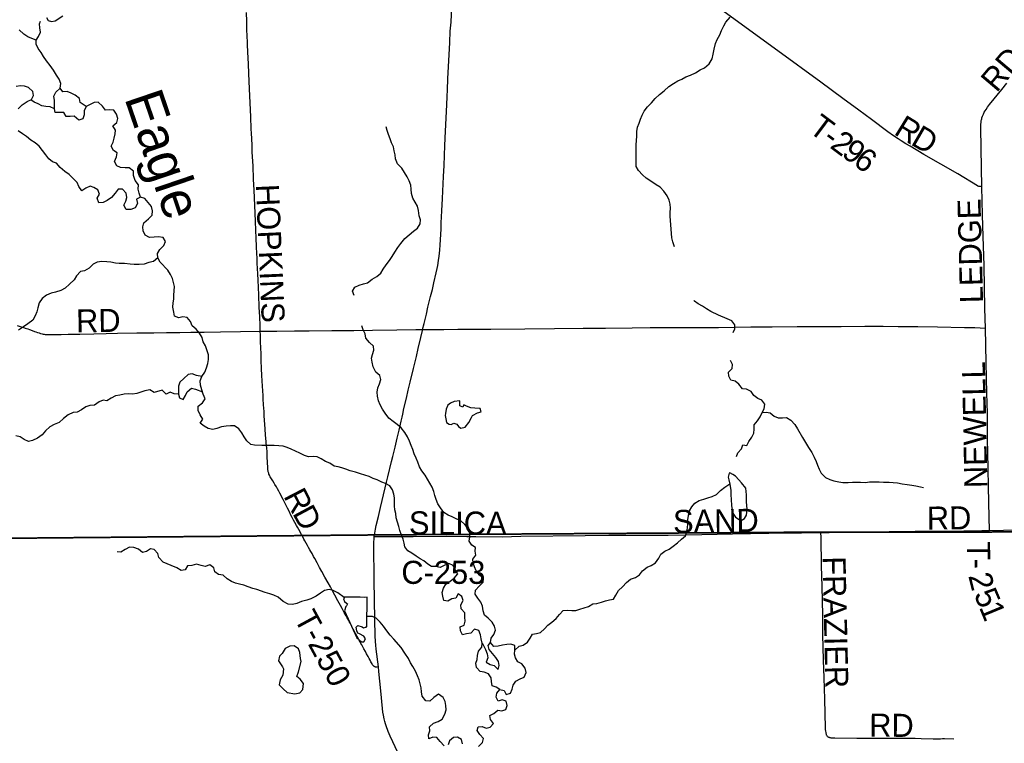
# Model space of a CAD drawing. Header units: feet. Extents: x 2113747 to 2516209, y 960708 to 1356798.
# Tile 245 of 253: x 2362262 to 2375078, y 1192524 to 1201939. Entities that reach past the tile are written whole.
import ezdxf

# ---------------------------------------------------------------- set-up
doc = ezdxf.new("R2010")
doc.units = ezdxf.units.FT
doc.header["$LTSCALE"] = 50
doc.header["$MEASUREMENT"] = 0
doc.linetypes.add('OhDOT_USTN3', pattern=[0.22, 0.165, -0.055])
for name, color, linetype in [('0_Xref', 7, 'Continuous'), ('GM_X_County_Road', 3, 'Continuous'), ('GM_X_County_Road_Text', 3, 'Continuous'), ('GM_X_Minor_Lake', 5, 'Continuous'), ('GM_X_Minor_River', 5, 'Continuous'), ('GM_X_Minor_River_Text', 5, 'Continuous'), ('GM_X_Township', 251, 'OhDOT_USTN3'), ('GM_X_Township_Road', 4, 'Continuous'), ('GM_X_Township_Road_Text', 4, 'Continuous')]:
    doc.layers.add(name, color=color, linetype=linetype)
doc.styles.add('Styledgn030', font='dgn030.shx')
doc.styles.add('Styledgn031', font='dgn031.shx')

# ---------------------------------------------------------------- blocks, each defined once
blk = doc.blocks.new('POR')
at = {"layer": 'GM_X_County_Road', "flags": 128}
for points in [[(2374784, 1199766), (2374779, 1200012), (2374773, 1200526), (2374773, 1200553), (2374773, 1200578), (2374775, 1200602), (2374776, 1200614), (2374778, 1200626), (2374780, 1200636), (2374784, 1200650), (2374787, 1200661), (2374795, 1200685), (2374805, 1200709), (2374817, 1200734), (2374840, 1200772), (2374859, 1200800), (2374886, 1200836), (2375044, 1201032), (2375110, 1201112)], [(2367507, 1197908), (2367526, 1197987), (2367555, 1198108), (2367576, 1198197), (2367610, 1198337), (2367633, 1198429), (2367653, 1198515), (2367683, 1198647), (2367694, 1198701), (2367703, 1198743), (2367715, 1198804), (2367723, 1198863), (2367731, 1198940), (2367736, 1199009), (2367746, 1199212), (2367750, 1199294), (2367757, 1199454), (2367765, 1199612), (2367779, 1199897), (2367786, 1200044), (2367796, 1200303), (2367805, 1200487), (2367821, 1200831), (2367827, 1200942), (2367831, 1201028), (2367836, 1201168), (2367860, 1201643), (2367867, 1201790), (2367876, 1201908), (2367890, 1202207)], [(2374831, 1197927), (2374825, 1198181), (2374816, 1198741), (2374804, 1199119), (2374795, 1199401), (2374784, 1199766)], [(2366876, 1195213), (2366883, 1195258), (2366892, 1195310), (2366903, 1195359), (2366931, 1195475), (2366959, 1195593), (2367018, 1195849), (2367035, 1195920), (2367054, 1195989), (2367103, 1196190), (2367119, 1196257), (2367149, 1196379), (2367177, 1196496), (2367201, 1196600), (2367226, 1196714), (2367239, 1196769), (2367247, 1196806), (2367263, 1196882), (2367295, 1197016), (2367319, 1197118), (2367337, 1197190), (2367346, 1197223), (2367388, 1197401), (2367426, 1197559), (2367450, 1197660), (2367484, 1197804), (2367504, 1197895), (2367507, 1197908)], [(2374883, 1195294), (2374878, 1195654), (2374863, 1196314), (2374859, 1196479), (2374857, 1196821), (2374851, 1197081), (2374840, 1197477), (2374831, 1197927)], [(2374883, 1195294), (2375066, 1195296), (2375205, 1195300)], [(2366931, 1193517), (2366904, 1193748), (2366899, 1193799), (2366894, 1193849), (2366890, 1193921), (2366884, 1194136), (2366878, 1194648), (2366873, 1195107), (2366873, 1195144), (2366874, 1195181), (2366876, 1195213)], [(2366876, 1195213), (2366987, 1195213), (2367382, 1195214), (2367821, 1195217), (2368083, 1195216), (2368198, 1195215), (2368541, 1195211), (2368784, 1195220), (2369621, 1195229), (2369931, 1195234), (2370225, 1195233), (2370704, 1195232), (2371142, 1195240), (2371539, 1195249), (2372013, 1195259), (2372436, 1195263), (2372686, 1195267)], [(2372686, 1195267), (2372796, 1195268), (2373233, 1195276), (2373581, 1195280), (2373757, 1195281), (2373916, 1195283), (2374317, 1195284), (2374787, 1195292), (2374883, 1195294)], [(2367182, 1192402), (2367084, 1192615), (2367070, 1192646), (2367057, 1192678), (2367048, 1192703), (2367040, 1192724), (2367023, 1192777), (2367014, 1192809), (2367005, 1192841), (2366996, 1192890), (2366990, 1192928), (2366984, 1192977), (2366963, 1193205), (2366938, 1193459), (2366931, 1193517)]]:
    blk.add_lwpolyline(points, dxfattribs=at)
at = {"layer": 'GM_X_Minor_Lake'}
for p, q in [((2367814, 1196870), (2367806, 1196814)), ((2371497, 1196039), (2371482, 1195987)), ((2366508, 1194306), (2366489, 1194246)), ((2365631, 1193597), (2365681, 1193517))]:
    blk.add_line(p, q, dxfattribs=at)
at = {"layer": 'GM_X_Minor_Lake', "flags": 128}
for points in [[(2362610, 1201969), (2362633, 1201927), (2362675, 1201916), (2362723, 1201926), (2362822, 1201989)], [(2367806, 1196814), (2367798, 1196787), (2367807, 1196745), (2367817, 1196697), (2367851, 1196678), (2367877, 1196672), (2367911, 1196688), (2367953, 1196678), (2367972, 1196646), (2368006, 1196623), (2368060, 1196637), (2368107, 1196698), (2368141, 1196762), (2368157, 1196790), (2368221, 1196825), (2368267, 1196839), (2368254, 1196880), (2368188, 1196883), (2368136, 1196889), (2368078, 1196910), (2368042, 1196926), (2368028, 1196898), (2367992, 1196915), (2367993, 1196950), (2367989, 1196978), (2367915, 1196971), (2367869, 1196949), (2367833, 1196922), (2367814, 1196870)], [(2371482, 1195987), (2371494, 1195951), (2371504, 1195897), (2371519, 1195815), (2371520, 1195757), (2371522, 1195696), (2371527, 1195616), (2371535, 1195560), (2371545, 1195520), (2371580, 1195466), (2371628, 1195434), (2371652, 1195424), (2371696, 1195447), (2371722, 1195493), (2371731, 1195570), (2371723, 1195666), (2371720, 1195758), (2371713, 1195844), (2371655, 1195912), (2371622, 1195950), (2371578, 1196000), (2371546, 1196022), (2371507, 1196041), (2371497, 1196039)], [(2366489, 1194246), (2366652, 1193898), (2366668, 1193884), (2366694, 1193858), (2366716, 1193843), (2366740, 1193843), (2366764, 1193885), (2366742, 1193917), (2366685, 1193947), (2366665, 1193959), (2366649, 1193986), (2366643, 1194033), (2366664, 1194055), (2366719, 1194039), (2366739, 1194025), (2366767, 1194034), (2366769, 1194038), (2366781, 1194038), (2366784, 1194425), (2366750, 1194421), (2366694, 1194424), (2366633, 1194426), (2366585, 1194427), (2366523, 1194425), (2366489, 1194425), (2366475, 1194402), (2366490, 1194370), (2366514, 1194349), (2366528, 1194337), (2366516, 1194314), (2366508, 1194306)], [(2365681, 1193517), (2365694, 1193493), (2365686, 1193410), (2365653, 1193350), (2365641, 1193286), (2365692, 1193234), (2365742, 1193186), (2365844, 1193169), (2365908, 1193180), (2365948, 1193226), (2365955, 1193302), (2365911, 1193360), (2365871, 1193394), (2365892, 1193452), (2365925, 1193587), (2365919, 1193627), (2365908, 1193705), (2365892, 1193755), (2365835, 1193791), (2365777, 1193786), (2365718, 1193756), (2365680, 1193693), (2365644, 1193657), (2365631, 1193597)]]:
    blk.add_lwpolyline(points, dxfattribs=at)
at = {"layer": 'GM_X_Minor_River'}
blk.add_line((2368361, 1193796), (2368388, 1193834), dxfattribs=at)
at = {"layer": 'GM_X_Minor_River', "flags": 128}
for points in [[(2362478, 1201671), (2362422, 1201693), (2362368, 1201716), (2362314, 1201752), (2362255, 1201808)], [(2370783, 1198985), (2370763, 1199047), (2370750, 1199103), (2370744, 1199158), (2370741, 1199214), (2370737, 1199268), (2370732, 1199326), (2370728, 1199382), (2370727, 1199432), (2370731, 1199487), (2370727, 1199539), (2370716, 1199589), (2370688, 1199647), (2370645, 1199707), (2370597, 1199760), (2370546, 1199790), (2370490, 1199828), (2370417, 1199879), (2370367, 1199919), (2370315, 1199975), (2370288, 1200031), (2370288, 1200081), (2370285, 1200143), (2370287, 1200205), (2370284, 1200256), (2370284, 1200312), (2370295, 1200424), (2370294, 1200486), (2370304, 1200539), (2370324, 1200593), (2370343, 1200645), (2370363, 1200696), (2370391, 1200748), (2370434, 1200805), (2370486, 1200859), (2370535, 1200914), (2370589, 1200966), (2370649, 1201015), (2370712, 1201068), (2370772, 1201108), (2370828, 1201143), (2370882, 1201167), (2370934, 1201194), (2370994, 1201219), (2371059, 1201249), (2371117, 1201286), (2371175, 1201314), (2371237, 1201367), (2371274, 1201428), (2371286, 1201490), (2371299, 1201554), (2371317, 1201631), (2371340, 1201683), (2371374, 1201741), (2371398, 1201798), (2371427, 1201858), (2371455, 1201909), (2371510, 1201971)], [(2362714, 1200780), (2362717, 1200838), (2362717, 1200889), (2362707, 1200945), (2362732, 1200997), (2362788, 1201048), (2362799, 1201108), (2362777, 1201164), (2362742, 1201218), (2362700, 1201282), (2362657, 1201344), (2362613, 1201405), (2362572, 1201459), (2362540, 1201511), (2362501, 1201565), (2362475, 1201619), (2362478, 1201671), (2362508, 1201722), (2362534, 1201778), (2362523, 1201832), (2362519, 1201886), (2362535, 1201919)], [(2363071, 1199714), (2363034, 1199768), (2363012, 1199822), (2362957, 1199875), (2362905, 1199925), (2362849, 1199963), (2362788, 1200018), (2362742, 1200072), (2362691, 1200090), (2362641, 1200129), (2362602, 1200183), (2362558, 1200237), (2362515, 1200295), (2362463, 1200337), (2362407, 1200372), (2362352, 1200420), (2362298, 1200456), (2362241, 1200495)], [(2362243, 1200780), (2362293, 1200833), (2362359, 1200876), (2362416, 1200900), (2362440, 1200951), (2362434, 1201005), (2362377, 1201056), (2362323, 1201074), (2362271, 1201080), (2362215, 1201071)], [(2363128, 1200808), (2363048, 1200863), (2363041, 1200913), (2362985, 1200959), (2362930, 1200985), (2362878, 1201004), (2362822, 1201002), (2362788, 1201050)], [(2363834, 1199628), (2363816, 1199682), (2363802, 1199734), (2363807, 1199790), (2363767, 1199848), (2363744, 1199914), (2363742, 1199970), (2363689, 1200010), (2363633, 1200013), (2363575, 1200017), (2363525, 1200037), (2363498, 1200096), (2363524, 1200155), (2363531, 1200209), (2363481, 1200237), (2363453, 1200293), (2363480, 1200345), (2363490, 1200399), (2363503, 1200454), (2363509, 1200504), (2363473, 1200560), (2363526, 1200602), (2363540, 1200653), (2363521, 1200711), (2363489, 1200763), (2363435, 1200768), (2363381, 1200764), (2363338, 1200816), (2363284, 1200867), (2363232, 1200861), (2363180, 1200838), (2363128, 1200808), (2363101, 1200755), (2363101, 1200703), (2363085, 1200651), (2363031, 1200634), (2362969, 1200682), (2362917, 1200680), (2362865, 1200679), (2362836, 1200733), (2362782, 1200731), (2362726, 1200730), (2362714, 1200780), (2362658, 1200806), (2362603, 1200809), (2362551, 1200819), (2362501, 1200843), (2362449, 1200866), (2362405, 1200895)], [(2366614, 1198351), (2366592, 1198405), (2366626, 1198457), (2366679, 1198484), (2366735, 1198504), (2366787, 1198517), (2366851, 1198563), (2366909, 1198598), (2366963, 1198643), (2366992, 1198695), (2367032, 1198750), (2367075, 1198804), (2367109, 1198857), (2367145, 1198915), (2367184, 1198976), (2367222, 1199028), (2367275, 1199093), (2367333, 1199141), (2367387, 1199188), (2367439, 1199227), (2367476, 1199285), (2367480, 1199337), (2367461, 1199389), (2367451, 1199457), (2367442, 1199512), (2367410, 1199567), (2367381, 1199619), (2367363, 1199677), (2367356, 1199736), (2367352, 1199788), (2367332, 1199842), (2367305, 1199896), (2367269, 1199952), (2367236, 1200007), (2367180, 1200063), (2367155, 1200129), (2367149, 1200179), (2367138, 1200233), (2367128, 1200283), (2367103, 1200339), (2367083, 1200391), (2367062, 1200445), (2367044, 1200498), (2367032, 1200544)], [(2365518, 1196399), (2365466, 1196397), (2365414, 1196398), (2365320, 1196403), (2365270, 1196411), (2365219, 1196459), (2365183, 1196513), (2365153, 1196565), (2365116, 1196616), (2365060, 1196654), (2365004, 1196656), (2364948, 1196651), (2364888, 1196641), (2364828, 1196622), (2364776, 1196608), (2364716, 1196621), (2364663, 1196651), (2364611, 1196690), (2364646, 1196743), (2364610, 1196797), (2364584, 1196855), (2364585, 1196911), (2364641, 1196956), (2364678, 1197008), (2364652, 1197068), (2364631, 1197122), (2364615, 1197182), (2364612, 1197240), (2364632, 1197297), (2364672, 1197355), (2364695, 1197410), (2364711, 1197464), (2364718, 1197518), (2364718, 1197580), (2364699, 1197642), (2364681, 1197694), (2364651, 1197748), (2364638, 1197804), (2364602, 1197862), (2364561, 1197914), (2364507, 1197956), (2364486, 1198012), (2364440, 1198066), (2364386, 1198071), (2364332, 1198061), (2364279, 1198082), (2364267, 1198132), (2364256, 1198198), (2364260, 1198253), (2364268, 1198303), (2364269, 1198357), (2364273, 1198411), (2364278, 1198466), (2364262, 1198518), (2364251, 1198572), (2364227, 1198624), (2364189, 1198680), (2364092, 1198783), (2364059, 1198841), (2364055, 1198897), (2364088, 1198948), (2364140, 1199000), (2364160, 1199053), (2364131, 1199104), (2364065, 1199116), (2364011, 1199108), (2363953, 1199107), (2363896, 1199135), (2363868, 1199193), (2363864, 1199243), (2363879, 1199297), (2363937, 1199348), (2363987, 1199398), (2363992, 1199454), (2363978, 1199509), (2363935, 1199560), (2363889, 1199612), (2363834, 1199628), (2363783, 1199603), (2363795, 1199549), (2363765, 1199493), (2363710, 1199470), (2363648, 1199468), (2363619, 1199524), (2363643, 1199576), (2363658, 1199626), (2363650, 1199682), (2363599, 1199736), (2363545, 1199736), (2363504, 1199681), (2363458, 1199627), (2363400, 1199588), (2363348, 1199561), (2363292, 1199557), (2363272, 1199619), (2363301, 1199669), (2363281, 1199725), (2363229, 1199755), (2363178, 1199773), (2363125, 1199748), (2363071, 1199714)], [(2364059, 1198841), (2364005, 1198794), (2363945, 1198778), (2363883, 1198757), (2363817, 1198753), (2363753, 1198752), (2363701, 1198760), (2363627, 1198765), (2363559, 1198769), (2363509, 1198772), (2363447, 1198784), (2363397, 1198789), (2363332, 1198793), (2363272, 1198784), (2363217, 1198760), (2363165, 1198707), (2363107, 1198672), (2363053, 1198662), (2363002, 1198607), (2362972, 1198555), (2362910, 1198500), (2362853, 1198448), (2362797, 1198415), (2362727, 1198394), (2362673, 1198380), (2362611, 1198355), (2362555, 1198311), (2362516, 1198254), (2362498, 1198190), (2362485, 1198137), (2362463, 1198085), (2362431, 1198031), (2362370, 1197980), (2362312, 1197941), (2362248, 1197901)], [(2371547, 1197868), (2371571, 1197918), (2371568, 1197968), (2371530, 1198022), (2371471, 1198046), (2371359, 1198093), (2371258, 1198144), (2371202, 1198178), (2371150, 1198210), (2371095, 1198241), (2371045, 1198275), (2371037, 1198285)], [(2368706, 1193735), (2368707, 1193795), (2368653, 1193815), (2368603, 1193810), (2368547, 1193802), (2368491, 1193787), (2368435, 1193783), (2368388, 1193834), (2368400, 1193891), (2368432, 1193941), (2368457, 1193996), (2368441, 1194048), (2368410, 1194101), (2368360, 1194153), (2368310, 1194193), (2368293, 1194247), (2368287, 1194307), (2368266, 1194359), (2368226, 1194413), (2368191, 1194465), (2368195, 1194515), (2368244, 1194570), (2368294, 1194620), (2368298, 1194670), (2368245, 1194710), (2368205, 1194766), (2368180, 1194818), (2368166, 1194868), (2368162, 1194920), (2368199, 1194971), (2368189, 1195023), (2368196, 1195073), (2368146, 1195101), (2368112, 1195153), (2368121, 1195209), (2368119, 1195261), (2368104, 1195315), (2368054, 1195369), (2368003, 1195417), (2367943, 1195444), (2367889, 1195472), (2367837, 1195493), (2367782, 1195529), (2367740, 1195587), (2367703, 1195641), (2367681, 1195697), (2367664, 1195749), (2367652, 1195799), (2367631, 1195855), (2367601, 1195907), (2367571, 1195961), (2367538, 1196013), (2367498, 1196071), (2367465, 1196122), (2367443, 1196182), (2367422, 1196234), (2367396, 1196292), (2367377, 1196348), (2367359, 1196400), (2367336, 1196456), (2367310, 1196512), (2367273, 1196566), (2367227, 1196628), (2367176, 1196674), (2367122, 1196710), (2367068, 1196753), (2367017, 1196819), (2366983, 1196873), (2366954, 1196927), (2366932, 1196981), (2366919, 1197041), (2366913, 1197091), (2366924, 1197147), (2366944, 1197200), (2366962, 1197256), (2366951, 1197308), (2366897, 1197354), (2366862, 1197424), (2366848, 1197482), (2366841, 1197534), (2366855, 1197584), (2366872, 1197639), (2366866, 1197693), (2366815, 1197740), (2366769, 1197796), (2366759, 1197850), (2366732, 1197902), (2366716, 1197956)], [(2371590, 1196255), (2371609, 1196305), (2371659, 1196356), (2371675, 1196406), (2371725, 1196398), (2371752, 1196449), (2371792, 1196507), (2371818, 1196560), (2371823, 1196610), (2371823, 1196666), (2371864, 1196721), (2371900, 1196773), (2371926, 1196827), (2371953, 1196878), (2371961, 1196938), (2371922, 1196990), (2371868, 1197012), (2371818, 1197049), (2371781, 1197103), (2371721, 1197131), (2371671, 1197138), (2371624, 1197196), (2371574, 1197234), (2371520, 1197250), (2371493, 1197302), (2371487, 1197352), (2371535, 1197402), (2371538, 1197452), (2371514, 1197504), (2371512, 1197506)], [(2364632, 1197297), (2364564, 1197310), (2364506, 1197330), (2364454, 1197321), (2364400, 1197271), (2364348, 1197222), (2364327, 1197170), (2364327, 1197067), (2364340, 1197017), (2364392, 1196996), (2364422, 1197048), (2364441, 1197098), (2364499, 1197143), (2364551, 1197131), (2364641, 1197098)], [(2364327, 1197067), (2364271, 1197071), (2364221, 1197092), (2364167, 1197068), (2364117, 1197118), (2364013, 1197089), (2363957, 1197122), (2363891, 1197110), (2363837, 1197093), (2363785, 1197077), (2363729, 1197068), (2363679, 1197070), (2363621, 1197065), (2363565, 1197055), (2363511, 1197044), (2363453, 1197016), (2363397, 1196981), (2363347, 1196987), (2363295, 1196966), (2363235, 1196922), (2363177, 1196919), (2363123, 1196903), (2363065, 1196862), (2363012, 1196833), (2362956, 1196827), (2362894, 1196796), (2362832, 1196750), (2362774, 1196697), (2362710, 1196674), (2362653, 1196640), (2362599, 1196591), (2362555, 1196539), (2362496, 1196494), (2362428, 1196465), (2362376, 1196453), (2362322, 1196476), (2362267, 1196510), (2362213, 1196524)], [(2371926, 1196827), (2371980, 1196834), (2372030, 1196822), (2372082, 1196781), (2372135, 1196757), (2372191, 1196757), (2372243, 1196762), (2372299, 1196728), (2372349, 1196670), (2372384, 1196616), (2372453, 1196501), (2372488, 1196439), (2372530, 1196373), (2372571, 1196307), (2372603, 1196249), (2372630, 1196191), (2372644, 1196141), (2372667, 1196089), (2372693, 1196037), (2372751, 1195983), (2372808, 1195956), (2372858, 1195940), (2372922, 1195928), (2372978, 1195919), (2373046, 1195919), (2373100, 1195922), (2373153, 1195922), (2373207, 1195921), (2373269, 1195919), (2373325, 1195924), (2373449, 1195925), (2373505, 1195923), (2373579, 1195922), (2373629, 1195918), (2373687, 1195911), (2373750, 1195899), (2373814, 1195892), (2373872, 1195882), (2373928, 1195874), (2373988, 1195863), (2374024, 1195851)], [(2368513, 1193225), (2368463, 1193253), (2368413, 1193273), (2368401, 1193327), (2368398, 1193377), (2368362, 1193429), (2368309, 1193448), (2368257, 1193456), (2368209, 1193512), (2368200, 1193566), (2368216, 1193616), (2368220, 1193668), (2368233, 1193723), (2368277, 1193775), (2368282, 1193828), (2368268, 1193882), (2368260, 1193936), (2368237, 1193992), (2368181, 1194009), (2368133, 1193955), (2368079, 1193950), (2368025, 1193936), (2367999, 1193988), (2367994, 1194038), (2368046, 1194062), (2368062, 1194113), (2368057, 1194165), (2368057, 1194221), (2368007, 1194273), (2368006, 1194327), (2368034, 1194381), (2368019, 1194435), (2367967, 1194467), (2367937, 1194413), (2367885, 1194404), (2367833, 1194372), (2367783, 1194381), (2367771, 1194437), (2367760, 1194487), (2367778, 1194544), (2367808, 1194596), (2367865, 1194635), (2367919, 1194673), (2367963, 1194728), (2367928, 1194780), (2367902, 1194838), (2367846, 1194863), (2367788, 1194837), (2367736, 1194812), (2367676, 1194826), (2367624, 1194825), (2367573, 1194853), (2367523, 1194897), (2367473, 1194926), (2367422, 1194960), (2367368, 1194996), (2367316, 1195028), (2367275, 1195079), (2367267, 1195129), (2367252, 1195180), (2367232, 1195234), (2367209, 1195294), (2367195, 1195346), (2367178, 1195400), (2367164, 1195458), (2367160, 1195512), (2367145, 1195562), (2367141, 1195614), (2367140, 1195664), (2367142, 1195716), (2367130, 1195766), (2367113, 1195821), (2367081, 1195874), (2367024, 1195904), (2366974, 1195922), (2366916, 1195951), (2366864, 1195971), (2366811, 1195997), (2366753, 1196012), (2366697, 1196030), (2366633, 1196051), (2366564, 1196069), (2366506, 1196090), (2366456, 1196108), (2366406, 1196120), (2366356, 1196129), (2366299, 1196167), (2366243, 1196192), (2366187, 1196226), (2366134, 1196250), (2366082, 1196257), (2366022, 1196253), (2365968, 1196270), (2365910, 1196300), (2365851, 1196324), (2365797, 1196349), (2365743, 1196373), (2365693, 1196391), (2365637, 1196396), (2365576, 1196398), (2365518, 1196399)], [(2371277, 1195734), (2371333, 1195763), (2371385, 1195814), (2371439, 1195856), (2371504, 1195902)], [(2368233, 1192483), (2368285, 1192533), (2368298, 1192585), (2368252, 1192637), (2368215, 1192689), (2368229, 1192739), (2368281, 1192744), (2368333, 1192722), (2368387, 1192733), (2368427, 1192783), (2368390, 1192835), (2368380, 1192885), (2368432, 1192912), (2368484, 1192954), (2368536, 1192947), (2368588, 1192965), (2368607, 1193015), (2368595, 1193070), (2368543, 1193089), (2368489, 1193073), (2368462, 1193125), (2368474, 1193175), (2368513, 1193225), (2368568, 1193212), (2368596, 1193160), (2368650, 1193174), (2368670, 1193227), (2368683, 1193279), (2368719, 1193331), (2368775, 1193362), (2368829, 1193385), (2368854, 1193443), (2368840, 1193501), (2368799, 1193557), (2368747, 1193583), (2368715, 1193634), (2368704, 1193684), (2368706, 1193735), (2368761, 1193787), (2368813, 1193800), (2368871, 1193838), (2368905, 1193891), (2368936, 1193943), (2368988, 1193954), (2369042, 1193966), (2369094, 1194013), (2369136, 1194063), (2369187, 1194102), (2369243, 1194148), (2369289, 1194199), (2369336, 1194250), (2369397, 1194256), (2369447, 1194251), (2369499, 1194253), (2369551, 1194269), (2369607, 1194286), (2369665, 1194306), (2369724, 1194339), (2369774, 1194341), (2369834, 1194360), (2369888, 1194377), (2369940, 1194391), (2369992, 1194399), (2370022, 1194452), (2370055, 1194510), (2370107, 1194561), (2370161, 1194616), (2370214, 1194658), (2370276, 1194683), (2370330, 1194715), (2370370, 1194770), (2370428, 1194816), (2370483, 1194839), (2370537, 1194874), (2370583, 1194934), (2370606, 1194986), (2370660, 1195025), (2370716, 1195052), (2370768, 1195090), (2370822, 1195133), (2370875, 1195179), (2370927, 1195224), (2370947, 1195276), (2370954, 1195326), (2370958, 1195381), (2370957, 1195431), (2370965, 1195489), (2370982, 1195547), (2371010, 1195600), (2371050, 1195650), (2371106, 1195681), (2371166, 1195699), (2371219, 1195718), (2371277, 1195734)], [(2366486, 1194419), (2366401, 1194480), (2366342, 1194512), (2366290, 1194523), (2366230, 1194511), (2366176, 1194478), (2366121, 1194440), (2366051, 1194403), (2365999, 1194386), (2365931, 1194368), (2365871, 1194343), (2365811, 1194329), (2365755, 1194334), (2365693, 1194368), (2365626, 1194425), (2365572, 1194451), (2365520, 1194469), (2365457, 1194488), (2365349, 1194523), (2365297, 1194539), (2365237, 1194561), (2365178, 1194580), (2365122, 1194594), (2365070, 1194607), (2365018, 1194629), (2364961, 1194663), (2364911, 1194712), (2364851, 1194720), (2364800, 1194755), (2364788, 1194806), (2364736, 1194847), (2364676, 1194825), (2364622, 1194836), (2364563, 1194856), (2364503, 1194839), (2364447, 1194833), (2364418, 1194782), (2364364, 1194774), (2364307, 1194807), (2364235, 1194839), (2364183, 1194857), (2364129, 1194880), (2364074, 1194940), (2364058, 1194994), (2364013, 1195046), (2363963, 1195053), (2363911, 1195019), (2363859, 1195008), (2363807, 1195048), (2363749, 1195072), (2363692, 1195075), (2363637, 1195045), (2363579, 1195010), (2363531, 1195014)], [(2368026, 1192519), (2368014, 1192575), (2367960, 1192603), (2367910, 1192600), (2367858, 1192556), (2367840, 1192505)], [(2367788, 1192493), (2367734, 1192547), (2367691, 1192600), (2367639, 1192604), (2367587, 1192582), (2367583, 1192632), (2367599, 1192684), (2367598, 1192736), (2367648, 1192787), (2367710, 1192807), (2367762, 1192840), (2367797, 1192902), (2367811, 1192959), (2367810, 1193017), (2367800, 1193069), (2367773, 1193121), (2367713, 1193165), (2367653, 1193120), (2367599, 1193073), (2367549, 1193075), (2367499, 1193139), (2367494, 1193193), (2367488, 1193245), (2367475, 1193299), (2367461, 1193349), (2367439, 1193403), (2367414, 1193463), (2367378, 1193521), (2367349, 1193573), (2367321, 1193627), (2367274, 1193695), (2367227, 1193769), (2367130, 1193880), (2367086, 1193932), (2367039, 1193988), (2366999, 1194048), (2366952, 1194099), (2366904, 1194151), (2366852, 1194173), (2366782, 1194175)], [(2368282, 1193828), (2368301, 1193798), (2368327, 1193744), (2368348, 1193688), (2368356, 1193637), (2368334, 1193581), (2368387, 1193549), (2368439, 1193536), (2368489, 1193484), (2368503, 1193538), (2368495, 1193588), (2368460, 1193642), (2368414, 1193694), (2368371, 1193746), (2368361, 1193796)]]:
    blk.add_lwpolyline(points, dxfattribs=at)
at = {"layer": 'GM_X_Township', "flags": 128}
for points in [[(2353397, 1222451), (2356858, 1222526), (2358764, 1222568), (2364180, 1222723), (2365829, 1222755), (2369645, 1222836), (2372194, 1222881), (2374472, 1222924), (2379690, 1223029), (2379735, 1219826), (2379742, 1219374), (2379833, 1216178), (2380014, 1209139), (2380003, 1203413), (2380022, 1202249), (2380179, 1195356), (2376656, 1195310), (2375116, 1195276), (2374836, 1195272), (2372692, 1195272), (2366875, 1195235), (2365880, 1195226), (2359057, 1195164), (2357966, 1195170), (2357548, 1195159), (2354856, 1195134), (2353908, 1195164), (2353892, 1195968), (2353885, 1196280), (2353880, 1196527), (2353876, 1196719), (2353851, 1197693), (2353833, 1198882), (2353829, 1198960), (2353831, 1199153), (2353819, 1199782), (2353821, 1200258), (2353808, 1201121), (2353792, 1201872), (2353781, 1202403), (2353645, 1208790), (2353657, 1209132), (2353654, 1209648), (2353508, 1216821), (2353397, 1222451)], [(2353908, 1195164), (2354856, 1195134), (2357548, 1195159), (2357966, 1195170), (2359057, 1195164), (2365880, 1195226), (2366875, 1195235), (2372692, 1195272), (2374836, 1195272), (2375116, 1195276), (2376656, 1195310), (2380179, 1195356), (2380181, 1194352), (2380359, 1187412), (2380375, 1186529), (2380419, 1184193), (2380463, 1181823), (2380682, 1170163), (2354256, 1169691), (2354064, 1181403), (2354040, 1184708), (2354011, 1187062), (2353946, 1190014), (2353908, 1195164)]]:
    blk.add_lwpolyline(points, dxfattribs=at)
at = {"layer": 'GM_X_Township_Road', "flags": 128}
for points in [[(2365393, 1197885), (2365391, 1197954), (2365386, 1198076), (2365381, 1198194), (2365374, 1198361), (2365365, 1198548), (2365362, 1198634), (2365355, 1198773), (2365352, 1198838), (2365349, 1198896), (2365345, 1198984), (2365340, 1199101), (2365337, 1199196), (2365331, 1199317), (2365322, 1199522), (2365314, 1199719), (2365307, 1199866), (2365299, 1200039), (2365289, 1200214), (2365286, 1200302), (2365282, 1200393), (2365280, 1200458), (2365277, 1200521), (2365271, 1200675), (2365263, 1200858), (2365254, 1201039), (2365245, 1201239), (2365240, 1201363), (2365233, 1201516), (2365228, 1201615), (2365227, 1201659), (2365224, 1201711), (2365220, 1201824), (2365217, 1201916), (2365212, 1202033)], [(2374784, 1199766), (2374768, 1199767), (2374761, 1199768), (2374757, 1199768), (2374754, 1199769), (2374746, 1199770), (2374739, 1199773), (2374734, 1199775), (2374727, 1199778), (2374471, 1199932), (2374032, 1200186), (2373853, 1200292), (2373797, 1200325), (2373736, 1200363), (2373694, 1200389), (2373637, 1200426), (2373563, 1200480), (2373349, 1200642), (2373184, 1200762), (2372975, 1200916), (2372688, 1201125), (2372128, 1201533), (2371334, 1202111)], [(2362228, 1197960), (2362268, 1197948), (2362303, 1197937), (2362332, 1197927), (2362366, 1197915), (2362390, 1197907), (2362424, 1197894), (2362454, 1197884), (2362474, 1197877), (2362492, 1197870), (2362514, 1197863), (2362533, 1197858), (2362553, 1197853), (2362569, 1197849), (2362581, 1197847), (2362594, 1197845), (2362608, 1197844), (2362623, 1197843), (2362641, 1197843), (2362666, 1197843), (2362690, 1197843), (2362735, 1197844), (2362803, 1197845), (2362895, 1197847), (2363047, 1197849), (2363229, 1197853), (2363387, 1197856), (2363537, 1197859), (2363788, 1197863), (2364008, 1197865), (2364174, 1197867), (2364346, 1197870), (2364489, 1197872), (2364664, 1197875), (2364875, 1197878), (2365135, 1197882), (2365393, 1197885)], [(2365393, 1197885), (2365611, 1197887), (2365837, 1197890), (2366028, 1197891), (2366327, 1197895), (2366610, 1197897), (2366852, 1197898), (2367170, 1197903), (2367418, 1197908), (2367471, 1197908), (2367507, 1197908)], [(2365878, 1195337), (2365867, 1195358), (2365845, 1195397), (2365828, 1195428), (2365810, 1195463), (2365789, 1195503), (2365772, 1195534), (2365748, 1195583), (2365725, 1195628), (2365691, 1195695), (2365649, 1195778), (2365635, 1195805), (2365618, 1195835), (2365603, 1195862), (2365585, 1195891), (2365573, 1195910), (2365557, 1195937), (2365541, 1195963), (2365532, 1195977), (2365524, 1195989), (2365519, 1195999), (2365513, 1196011), (2365506, 1196027), (2365503, 1196038), (2365500, 1196047), (2365498, 1196056), (2365496, 1196067), (2365494, 1196079), (2365492, 1196111), (2365488, 1196176), (2365485, 1196250), (2365482, 1196316), (2365478, 1196368), (2365475, 1196400), (2365472, 1196429), (2365470, 1196456), (2365467, 1196485), (2365458, 1196604), (2365456, 1196630), (2365453, 1196657), (2365451, 1196686), (2365449, 1196714), (2365447, 1196740), (2365446, 1196770), (2365444, 1196804), (2365442, 1196845), (2365440, 1196881), (2365437, 1196932), (2365433, 1197003), (2365431, 1197042), (2365429, 1197065), (2365427, 1197092), (2365425, 1197123), (2365424, 1197156), (2365422, 1197187), (2365419, 1197224), (2365417, 1197255), (2365414, 1197296), (2365412, 1197334), (2365411, 1197374), (2365409, 1197430), (2365407, 1197473), (2365406, 1197529), (2365403, 1197598), (2365400, 1197666), (2365397, 1197751), (2365395, 1197833), (2365393, 1197885)], [(2367507, 1197908), (2367521, 1197908), (2367574, 1197907), (2367782, 1197910), (2367964, 1197912), (2368116, 1197913), (2368394, 1197914), (2368836, 1197917), (2369223, 1197921), (2369597, 1197925), (2369886, 1197927), (2370236, 1197930), (2370469, 1197933), (2370707, 1197934), (2371358, 1197934), (2371576, 1197938), (2371779, 1197941), (2372056, 1197945), (2372381, 1197947), (2372630, 1197949), (2372952, 1197949), (2373261, 1197950), (2373499, 1197950), (2373694, 1197948), (2373950, 1197946), (2374208, 1197941), (2374560, 1197936), (2374694, 1197933), (2374764, 1197930), (2374831, 1197927)], [(2365938, 1195226), (2365930, 1195242), (2365896, 1195305), (2365878, 1195337)], [(2366931, 1193517), (2366913, 1193516), (2366907, 1193515), (2366901, 1193515), (2366895, 1193516), (2366889, 1193517), (2366884, 1193519), (2366880, 1193521), (2366875, 1193524), (2366871, 1193527), (2366866, 1193531), (2366860, 1193539), (2366855, 1193547), (2366849, 1193557), (2366841, 1193572), (2366833, 1193586), (2366823, 1193605), (2366810, 1193629), (2366797, 1193655), (2366778, 1193688), (2366761, 1193719), (2366741, 1193754), (2366727, 1193780), (2366714, 1193806), (2366704, 1193824), (2366693, 1193843), (2366681, 1193865), (2366668, 1193890), (2366655, 1193914), (2366634, 1193954), (2366604, 1194008), (2366582, 1194051), (2366567, 1194081), (2366556, 1194101), (2366546, 1194120), (2366533, 1194144), (2366521, 1194166), (2366512, 1194182), (2366500, 1194203), (2366487, 1194227), (2366474, 1194251), (2366460, 1194276), (2366437, 1194318), (2366405, 1194376), (2366365, 1194451), (2366334, 1194509), (2366306, 1194558), (2366276, 1194611), (2366234, 1194686), (2366194, 1194761), (2366166, 1194810), (2366133, 1194871), (2366102, 1194927), (2366086, 1194956), (2366067, 1194992), (2366051, 1195020), (2366039, 1195043), (2366023, 1195072), (2366008, 1195099), (2365991, 1195129), (2365975, 1195159), (2365962, 1195182), (2365946, 1195211), (2365938, 1195226)], [(2372686, 1195267), (2372688, 1195203), (2372695, 1194831), (2372704, 1194565), (2372710, 1194189), (2372713, 1193938), (2372722, 1193604), (2372729, 1193377), (2372739, 1193098), (2372747, 1192727), (2372748, 1192705), (2372750, 1192682), (2372753, 1192663), (2372755, 1192655), (2372757, 1192648), (2372761, 1192636), (2372765, 1192629), (2372769, 1192623), (2372775, 1192616), (2372782, 1192610)], [(2372782, 1192610), (2372782, 1192610), (2372790, 1192605), (2372796, 1192602), (2372804, 1192600), (2372811, 1192598), (2372821, 1192597), (2372835, 1192596), (2372871, 1192595), (2373156, 1192591), (2373537, 1192591), (2373918, 1192589), (2373996, 1192586), (2374152, 1192580), (2374201, 1192580), (2374247, 1192584), (2374272, 1192586), (2374301, 1192586), (2374421, 1192584)]]:
    blk.add_lwpolyline(points, dxfattribs=at)
at = {"layer": 'GM_X_County_Road_Text', "char_height": 300, "attachment_point": 7, "line_spacing_factor": 0.8, "style": 'Styledgn030'}
for s, insert, rotation in [('{\\Fdgn000|c0;\\C256;RD}', (2374977, 1200981), 49.8206), ('{\\Fdgn000|c0;\\C256;LEDGE}', (2374806, 1198254), 91.4553), ('{\\Fdgn000|c0;\\C256;NEWELL}', (2374859, 1195847), 91.1695), ('{\\Fdgn000|c0;\\C256;SAND}', (2370769, 1195255), 0.9678), ('{\\Fdgn000|c0;\\C256;RD}', (2374070, 1195304), 0.4907), ('{\\Fdgn000|c0;\\C256;SILICA}', (2367328, 1195238), 359.7869), ('{\\Fdgn000|c0;\\C256;C-253}', (2367230, 1194594), 0)]:
    blk.add_mtext(s, dxfattribs=dict(at, insert=insert, rotation=rotation))
at = {"layer": 'GM_X_Minor_River_Text', "insert": (2363479, 1200872), "char_height": 500.26, "attachment_point": 7, "rotation": 288.7913, "line_spacing_factor": 0.8, "style": 'Styledgn031'}
blk.add_mtext('{\\Fdgn000|c0;\\C256;Eagle}', dxfattribs=at)
at = {"layer": 'GM_X_Township_Road_Text', "char_height": 300, "attachment_point": 7, "line_spacing_factor": 0.8, "style": 'Styledgn030'}
for s, insert, rotation in [('{\\Fdgn000|c0;\\C256;T}', (2372516, 1200489), 323.2441), ('{\\Fdgn000|c0;\\C256;R}', (2373627, 1200456), 328.3281), ('{\\Fdgn000|c0;\\C256;D}', (2373846, 1200321), 329.895), ('{\\Fdgn000|c0;\\C256;-}', (2372696, 1200354), 323.245), ('{\\Fdgn000|c0;\\C256;2}', (2372795, 1200281), 323.2593), ('{\\Fdgn000|c0;\\C256;9}', (2372943, 1200170), 323.3122), ('{\\Fdgn000|c0;\\C256;6}', (2373093, 1200058), 323.5611), ('{\\Fdgn000|c0;\\C256;HOPKINS}', (2365331, 1199794), 272.5168), ('{\\Fdgn000|c0;\\C256;RD}', (2362998, 1197869), 0.9743), ('{\\Fdgn000|c0;\\C256;R}', (2365690, 1195742), 297.3924), ('{\\Fdgn000|c0;\\C256;D}', (2365806, 1195518), 298.2127), ('{\\Fdgn000|c0;\\C256;T}', (2374593, 1195152), 270.2422), ('{\\Fdgn000|c0;\\C256;FRAZIER}', (2372711, 1194954), 271.3033), ('{\\Fdgn000|c0;\\C256;-}', (2374594, 1194926), 270.5274), ('{\\Fdgn000|c0;\\C256;2}', (2374607, 1194705), 283.9693), ('{\\Fdgn000|c0;\\C256;5}', (2374673, 1194462), 293.1997), ('{\\Fdgn000|c0;\\C256;T-250}', (2365823, 1194150), 298.4336), ('{\\Fdgn000|c0;\\C256;1}', (2374745, 1194296), 292.4499), ('{\\Fdgn000|c0;\\C256;RD}', (2373318, 1192611), 359.5064)]:
    blk.add_mtext(s, dxfattribs=dict(at, insert=insert, rotation=rotation))

msp = doc.modelspace()

# ---------------------------------------------------------------- block references
at = {"layer": '0_Xref'}
msp.add_blockref('POR', (0, 0), dxfattribs=at)

doc.saveas('drawing.dxf')
